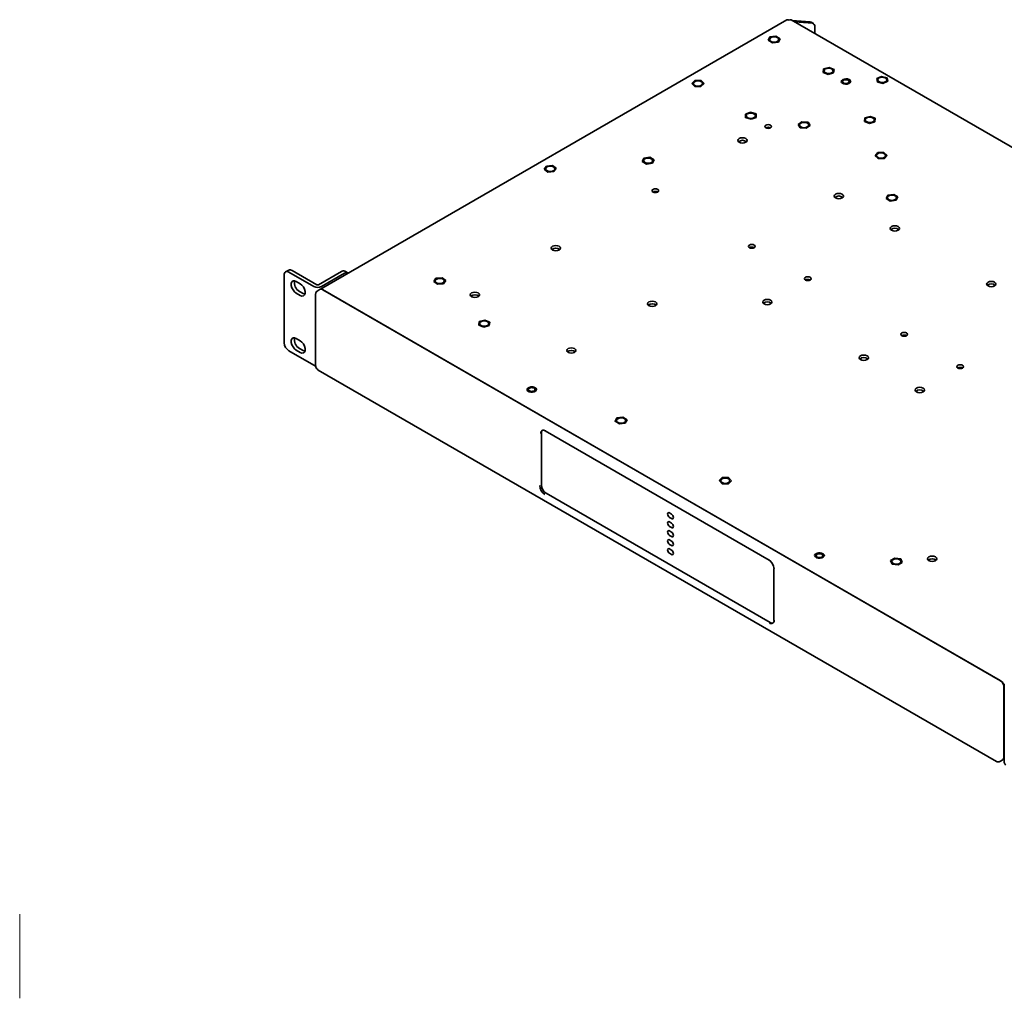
# Model space of a CAD drawing. Header units: millimetres. Extents: x 5 to 587, y 7 to 377.
# Tile 15 of 16: x 327 to 477, y 228 to 377. Entities that reach past the tile are written whole.
import ezdxf

# ---------------------------------------------------------------- set-up
doc = ezdxf.new("R2010")
doc.units = ezdxf.units.MM

msp = doc.modelspace()

# ---------------------------------------------------------------- linework, layer by layer
at = {"color": 7, "linetype": 'Continuous', "lineweight": 35}
for p, q in [((443.6089, 376.6645), (372.9375, 335.8667)), ((547.0417, 317.3388), (444.2756, 376.6645)), ((444.4045, 376.5901), (447.1242, 376.3469)), ((444.758, 376.386), (447.4778, 376.1428)), ((447.6242, 376.0976), (447.2706, 376.3017)), ((447.8313, 375.6397), (447.8313, 374.6118)), ((440.7811, 373.5691), (441.0442, 374.0802)), ((441.4164, 373.1819), (440.7811, 373.5691)), ((440.7811, 373.5691), (440.7811, 373.5684)), ((440.9812, 373.6931), (440.9812, 373.6924)), ((441.0442, 374.0802), (441.9426, 374.2043)), ((442.3148, 373.306), (441.4164, 373.1819)), ((441.4164, 373.1819), (441.4164, 373.1812)), ((441.9426, 374.2043), (442.5779, 373.8171)), ((442.5779, 373.8171), (442.3148, 373.306)), ((442.3148, 373.306), (442.3148, 373.3053)), ((442.3778, 373.6924), (442.3778, 373.6931)), ((442.5779, 373.8171), (442.5779, 373.8164)), ((449.0981, 368.6978), (449.1642, 369.2297)), ((449.863, 368.3988), (449.0981, 368.6978)), ((449.0981, 368.6978), (449.0981, 368.6971)), ((449.1642, 369.2297), (449.9951, 369.4626)), ((449.2308, 368.9307), (449.2308, 368.93)), ((450.694, 368.6317), (449.863, 368.3988)), ((449.9951, 369.4626), (450.7601, 369.1636)), ((450.6274, 368.93), (450.6274, 368.9307)), ((450.7601, 369.1636), (450.694, 368.6317)), ((450.694, 368.6317), (450.694, 368.631)), ((450.7601, 369.1636), (450.7601, 369.163)), ((429.2063, 367.0268), (429.6697, 367.4881)), ((429.6697, 367.4881), (430.5935, 367.4871)), ((430.5935, 367.4871), (431.0539, 367.0248)), ((449.863, 368.3988), (449.863, 368.3981)), ((457.212, 367.7804), (457.952, 368.0996)), ((457.3208, 367.2509), (457.212, 367.7804)), ((457.212, 367.7804), (457.212, 367.7797)), ((458.1696, 367.0405), (457.3208, 367.2509)), ((457.3208, 367.2509), (457.3208, 367.2502)), ((457.3625, 367.57), (457.3625, 367.5693)), ((457.952, 368.0996), (458.8009, 367.8892)), ((458.9096, 367.3596), (458.1696, 367.0405)), ((458.7592, 367.5693), (458.7592, 367.57)), ((458.8009, 367.8892), (458.9096, 367.3596)), ((458.9096, 367.3596), (458.9096, 367.3589)), ((429.6667, 366.5644), (429.2063, 367.0268)), ((429.2063, 367.0268), (429.2063, 367.0261)), ((429.4318, 367.0258), (429.4318, 367.0251)), ((430.5905, 366.5634), (429.6667, 366.5644)), ((429.6667, 366.5644), (429.6667, 366.5637)), ((431.0539, 367.0248), (430.5905, 366.5634)), ((430.5905, 366.5634), (430.5905, 366.5627)), ((430.8284, 367.0251), (430.8284, 367.0258)), ((431.0539, 367.0248), (431.0539, 367.0241)), ((458.1696, 367.0405), (458.1696, 367.0398)), ((437.3299, 362.3793), (438.115, 362.6603)), ((438.115, 362.6603), (438.9291, 362.4083)), ((437.3589, 361.8463), (437.3299, 362.3793)), ((437.3299, 362.3793), (437.3299, 362.3786)), ((438.173, 361.5943), (437.3589, 361.8463)), ((437.3589, 361.8463), (437.3589, 361.8456)), ((437.4456, 362.1273), (437.4456, 362.1266)), ((438.9581, 361.8753), (438.173, 361.5943)), ((438.173, 361.5943), (438.173, 361.5936)), ((438.8423, 362.1266), (438.8423, 362.1273)), ((438.9291, 362.4083), (438.9581, 361.8753)), ((438.9581, 361.8753), (438.9581, 361.8746)), ((445.3062, 360.8223), (445.896, 361.2327)), ((445.896, 361.2327), (446.8066, 361.143)), ((446.8066, 361.143), (447.1274, 360.643)), ((455.3442, 361.2821), (455.4103, 361.814)), ((456.1091, 360.9831), (455.3442, 361.2821)), ((455.3442, 361.2821), (455.3442, 361.2814)), ((455.4103, 361.814), (456.2413, 362.0469)), ((455.4769, 361.515), (455.4769, 361.5143)), ((456.9401, 361.216), (456.1091, 360.9831)), ((456.2413, 362.0469), (457.0062, 361.7479)), ((456.8735, 361.5143), (456.8735, 361.515)), ((457.0062, 361.7479), (456.9401, 361.216)), ((456.9401, 361.216), (456.9401, 361.2153)), ((457.0062, 361.7479), (457.0062, 361.7472)), ((440.5563, 360.3627), (440.4309, 360.2903)), ((445.627, 360.3222), (445.3062, 360.8223)), ((445.3062, 360.8223), (445.3062, 360.8216)), ((445.5184, 360.7326), (445.5184, 360.7319)), ((446.5376, 360.2325), (445.627, 360.3222)), ((445.627, 360.3222), (445.627, 360.3215)), ((447.1274, 360.643), (446.5376, 360.2325)), ((446.5376, 360.2325), (446.5376, 360.2318)), ((446.9151, 360.7319), (446.9151, 360.7326)), ((447.1274, 360.643), (447.1274, 360.6423)), ((456.1091, 360.9831), (456.1091, 360.9824)), ((421.69, 355.1979), (421.9498, 355.7097)), ((422.3278, 354.8122), (421.69, 355.1979)), ((421.69, 355.1979), (421.69, 355.1972)), ((421.8893, 355.3239), (421.8893, 355.3232)), ((421.9498, 355.7097), (422.8474, 355.8357)), ((422.8474, 355.8357), (423.4852, 355.4499)), ((423.4852, 355.4499), (423.2254, 354.9381)), ((423.286, 355.3232), (423.286, 355.3239)), ((423.4852, 355.4499), (423.4852, 355.4492)), ((456.9614, 356.0805), (457.384, 356.5547)), ((457.4614, 355.6321), (456.9614, 356.0805)), ((456.9614, 356.0805), (456.9614, 356.0798)), ((457.1857, 356.1063), (457.1857, 356.1056)), ((457.384, 356.5547), (458.3067, 356.5805)), ((458.384, 355.6579), (457.4614, 355.6321)), ((457.4614, 355.6321), (457.4614, 355.6314)), ((458.3067, 356.5805), (458.8067, 356.1321)), ((458.8067, 356.1321), (458.384, 355.6579)), ((458.384, 355.6579), (458.384, 355.6572)), ((458.5824, 356.1056), (458.5824, 356.1063)), ((458.8067, 356.1321), (458.8067, 356.1314)), ((406.8248, 354.0205), (407.1633, 354.5166)), ((407.3999, 353.6031), (406.8248, 354.0205)), ((406.8248, 354.0205), (406.8248, 354.0198)), ((407.0401, 354.0993), (407.0401, 354.0986)), ((407.1633, 354.5166), (408.0769, 354.5955)), ((408.3135, 353.682), (407.3999, 353.6031)), ((408.0769, 354.5955), (408.652, 354.1782)), ((408.652, 354.1782), (408.3135, 353.682)), ((408.3135, 353.682), (408.3135, 353.6813)), ((408.4367, 354.0986), (408.4367, 354.0993)), ((408.652, 354.1782), (408.652, 354.1775)), ((423.2254, 354.9381), (422.3278, 354.8122)), ((422.3278, 354.8122), (422.3278, 354.8115)), ((423.2254, 354.9381), (423.2254, 354.9375)), ((407.3999, 353.6031), (407.3999, 353.6024)), ((451.9935, 349.6818), (451.9935, 349.8342)), ((458.6362, 349.5854), (458.8965, 350.0971)), ((459.2736, 349.1994), (458.6362, 349.5854)), ((458.6362, 349.5854), (458.6362, 349.5847)), ((458.8356, 349.7111), (458.8356, 349.7104)), ((458.8965, 350.0971), (459.7943, 350.2228)), ((460.1714, 349.3251), (459.2736, 349.1994)), ((459.2736, 349.1994), (459.2736, 349.1988)), ((459.7943, 350.2228), (460.4317, 349.8368)), ((460.4317, 349.8368), (460.1714, 349.3251)), ((460.1714, 349.3251), (460.1714, 349.3244)), ((460.2323, 349.7104), (460.2323, 349.7111)), ((460.4317, 349.8368), (460.4317, 349.8361)), ((368.1119, 338.7452), (367.6404, 338.4731)), ((367.4333, 327.7268), (367.4333, 338.0152)), ((368.1404, 338.4236), (371.9116, 336.2465)), ((368.6118, 338.6957), (372.383, 336.5186)), ((372.6188, 336.5186), (376.1071, 338.5324)), ((373.0902, 336.2465), (376.5785, 338.2603)), ((377.0785, 338.3098), (376.6071, 338.5819)), ((390.0899, 337.0119), (390.4284, 337.5081)), ((390.4284, 337.5081), (391.342, 337.587)), ((391.342, 337.587), (391.9171, 337.1697)), ((369.8492, 336.6818), (369.26, 337.0219)), ((372.8983, 335.8441), (372.4269, 335.5719)), ((373.1582, 335.8681), (373.1635, 335.8357)), ((373.2316, 335.8111), (475.9978, 276.4854)), ((373.2399, 335.8063), (373.2399, 335.8159)), ((373.2936, 335.7753), (475.9357, 276.5212)), ((390.665, 336.5946), (390.0899, 337.0119)), ((390.0899, 337.0119), (390.0899, 337.0113)), ((390.3052, 337.0908), (390.3052, 337.0901)), ((391.5786, 336.6735), (390.665, 336.5946)), ((390.665, 336.5946), (390.665, 336.5939)), ((391.9171, 337.1697), (391.5786, 336.6735)), ((391.5786, 336.6735), (391.5786, 336.6728)), ((391.7019, 337.0901), (391.7019, 337.0908)), ((391.9171, 337.1697), (391.9171, 337.169)), ((475.0923, 336.3471), (475.0923, 336.4996)), ((369.26, 335.2528), (369.8492, 334.9126)), ((369.7314, 335.5249), (370.3207, 335.1847)), ((370.3207, 335.1847), (370.5726, 335.0885)), ((372.1911, 335.1306), (372.1911, 324.2979)), ((396.9115, 330.4109), (396.9825, 330.9426)), ((397.6736, 330.1095), (396.9115, 330.4109)), ((396.9115, 330.4109), (396.9115, 330.4102)), ((396.9825, 330.9426), (397.8157, 331.1729)), ((397.0463, 330.6412), (397.0463, 330.6405)), ((398.5067, 330.3398), (397.6736, 330.1095)), ((397.6736, 330.1095), (397.6736, 330.1088)), ((397.8157, 331.1729), (398.5778, 330.8715)), ((398.4429, 330.6405), (398.4429, 330.6412)), ((398.5778, 330.8715), (398.5067, 330.3398)), ((398.5067, 330.3398), (398.5067, 330.3391)), ((398.5778, 330.8715), (398.5778, 330.8708)), ((369.8492, 328.0401), (369.26, 328.3802)), ((369.7314, 326.8832), (370.3207, 326.543)), ((368.1404, 326.5021), (371.9116, 324.325)), ((369.26, 326.6111), (369.8492, 326.2709)), ((370.3207, 326.543), (370.5726, 326.4468)), ((372.5935, 323.6009), (475.3597, 264.2753)), ((417.5868, 315.8246), (417.8548, 316.335)), ((417.8548, 316.335), (418.7543, 316.4562)), ((418.7543, 316.4562), (419.386, 316.0671)), ((418.2185, 315.4355), (417.5868, 315.8246)), ((417.5868, 315.8246), (417.5868, 315.8239)), ((417.7881, 315.9458), (417.7881, 315.9451)), ((419.1181, 315.5567), (418.2185, 315.4355)), ((418.2185, 315.4355), (418.2185, 315.4348)), ((419.386, 316.0671), (419.1181, 315.5567)), ((419.1181, 315.5567), (419.1181, 315.556)), ((419.1847, 315.9451), (419.1847, 315.9458)), ((419.386, 316.0671), (419.386, 316.0664)), ((406.4067, 314.0331), (406.4067, 306.1398)), ((406.9577, 314.3752), (440.8988, 294.7814)), ((433.3547, 306.8332), (433.8224, 307.293)), ((433.8107, 306.3694), (433.3547, 306.8332)), ((433.3547, 306.8332), (433.3547, 306.8325)), ((433.5801, 306.8293), (433.5801, 306.8286)), ((433.8107, 306.3694), (433.8107, 306.3687)), ((434.7345, 306.3655), (433.8107, 306.3694)), ((433.8224, 307.293), (434.7462, 307.2891)), ((435.2022, 306.8254), (434.7345, 306.3655)), ((434.7345, 306.3655), (434.7345, 306.3648)), ((434.7462, 307.2891), (435.2022, 306.8254)), ((434.9768, 306.8286), (434.9768, 306.8293)), ((435.2022, 306.8254), (435.2022, 306.8247)), ((407.1138, 304.9151), (441.0549, 285.3213)), ((426.1232, 301.7664), (425.8168, 301.9433)), ((425.8168, 301.2628), (426.1232, 301.0859)), ((426.1232, 300.4055), (425.8168, 300.5824)), ((425.8168, 299.9019), (426.1232, 299.725)), ((426.1232, 299.0446), (425.8168, 299.2215)), ((425.8168, 298.541), (426.1232, 298.3641)), ((426.1232, 297.6837), (425.8168, 297.8606)), ((425.8168, 297.1801), (426.1232, 297.0032)), ((426.1232, 296.3228), (425.8168, 296.4997)), ((425.8168, 295.8192), (426.1232, 295.6423)), ((459.3103, 294.7143), (459.9547, 295.0964)), ((459.5613, 294.2011), (459.3103, 294.7143)), ((459.3103, 294.7143), (459.3103, 294.7136)), ((459.5074, 294.5832), (459.5074, 294.5825)), ((459.5613, 294.2011), (459.5613, 294.2004)), ((460.4567, 294.0699), (459.5613, 294.2011)), ((459.9547, 295.0964), (460.8501, 294.9652)), ((461.1011, 294.452), (460.4567, 294.0699)), ((460.4567, 294.0699), (460.4567, 294.0692)), ((460.8501, 294.9652), (461.1011, 294.452)), ((460.904, 294.5825), (460.904, 294.5832)), ((461.1011, 294.452), (461.1011, 294.4513)), ((441.6267, 293.5208), (441.6267, 285.6276)), ((476.1163, 276.4317), (476.109, 276.3951)), ((476.4819, 275.7985), (476.4484, 275.8098)), ((476.4692, 275.6689), (476.4692, 264.8361)), ((476.4692, 275.5973), (476.4692, 264.8089)), ((476.5551, 276.0364), (476.5551, 264.1149)), ((475.8597, 264.2588), (476.3311, 264.5309)), ((476.4153, 264.6145), (476.5551, 264.5338))]:
    msp.add_line(p, q, dxfattribs=at)
at = {"color": 7, "linetype": 'Continuous', "lineweight": 18}
msp.add_line((327.3436, 241.1315), (327.3436, 228.3815), dxfattribs=at)
at = {"color": 7, "linetype": 'Continuous', "lineweight": 35, "flags": 128}
for points in [[(447.1242, 376.3469), (447.2011, 376.3319), (447.2706, 376.3017)], [(442.3778, 373.6924), (442.3741, 373.7342), (442.2935, 373.8845), (442.1195, 374.0055), (441.8784, 374.0788), (441.6071, 374.0934), (441.3468, 374.0469), (441.1372, 373.9464), (441.0101, 373.8072), (440.9812, 373.6924)], [(441.4806, 373.3067), (441.7519, 373.2921), (442.0122, 373.3386), (442.2218, 373.4391), (442.3489, 373.5783), (442.3741, 373.7349), (442.2935, 373.8852), (442.1195, 374.0062), (441.8784, 374.0795), (441.6071, 374.0941), (441.3468, 374.0475), (441.1372, 373.9471), (441.0101, 373.8079), (440.9849, 373.6513), (441.0655, 373.501), (441.2396, 373.38), (441.4806, 373.3067)], [(450.6274, 368.93), (450.5917, 369.0573), (450.4569, 369.194), (450.2418, 369.2905), (449.979, 369.3321), (449.7087, 369.3126), (449.4719, 369.2347), (449.3047, 369.1105), (449.2325, 368.9589), (449.2308, 368.93)], [(449.8792, 368.5286), (450.1495, 368.5482), (450.3863, 368.626), (450.5535, 368.7502), (450.6256, 368.9019), (450.5917, 369.058), (450.4569, 369.1947), (450.2418, 369.2912), (449.979, 369.3328), (449.7087, 369.3132), (449.4719, 369.2354), (449.3047, 369.1112), (449.2325, 368.9595), (449.2665, 368.8035), (449.4013, 368.6668), (449.6164, 368.5702), (449.8792, 368.5286)], [(430.8284, 367.0251), (430.805, 367.1287), (430.6849, 367.2699), (430.4804, 367.3738), (430.2226, 367.4247), (429.9506, 367.4147), (429.706, 367.3454), (429.526, 367.2273), (429.4379, 367.0784), (429.4318, 367.0251)], [(429.7798, 366.677), (430.0377, 366.6262), (430.3096, 366.6362), (430.5542, 366.7055), (430.7342, 366.8235), (430.8223, 366.9724), (430.805, 367.1294), (430.6849, 367.2706), (430.4804, 367.3745), (430.2226, 367.4254), (429.9506, 367.4154), (429.706, 367.3461), (429.526, 367.228), (429.4379, 367.0791), (429.4552, 366.9222), (429.5753, 366.781), (429.7798, 366.677)], [(452.0167, 367.0497), (452.2301, 366.9527), (452.4914, 366.9103), (452.761, 366.9289), (452.9978, 367.0056), (453.1657, 367.1288), (453.2391, 367.2797), (453.207, 367.4353), (453.0741, 367.572), (452.8607, 367.6689), (452.5993, 367.7113), (452.3298, 367.6927), (452.093, 367.616), (451.9251, 367.4928), (451.8517, 367.342), (451.8838, 367.1863), (452.0167, 367.0497)], [(452.8989, 367.5149), (453.0073, 367.4213), (453.0454, 367.3108), (453.0073, 367.2004), (452.8989, 367.1067), (452.7367, 367.0441), (452.5454, 367.0222), (452.354, 367.0441), (452.1918, 367.1067), (452.0834, 367.2004), (452.0454, 367.3108), (452.0834, 367.4213), (452.1918, 367.5149), (452.354, 367.5775), (452.5454, 367.5995), (452.7367, 367.5775), (452.8989, 367.5149)], [(458.7592, 367.5693), (458.7543, 367.6168), (458.67, 367.7664), (458.493, 367.886), (458.2502, 367.9574), (457.9786, 367.9697), (457.7195, 367.921), (457.5123, 367.8189), (457.3887, 367.6787), (457.3625, 367.5693)], [(458.143, 367.1697), (458.4022, 367.2183), (458.6093, 367.3205), (458.733, 367.4607), (458.7543, 367.6175), (458.67, 367.7671), (458.493, 367.8867), (458.2502, 367.9581), (457.9786, 367.9704), (457.7195, 367.9217), (457.5123, 367.8195), (457.3887, 367.6794), (457.3673, 367.5226), (457.4516, 367.373), (457.6286, 367.2534), (457.8714, 367.182), (458.143, 367.1697)], [(438.8423, 362.1266), (438.842, 362.1393), (438.7804, 362.2925), (438.622, 362.4205), (438.3908, 362.5037), (438.1221, 362.5296), (437.8566, 362.494), (437.6349, 362.4026), (437.4907, 362.2691), (437.4456, 362.1266)], [(438.1659, 361.7244), (438.4313, 361.7599), (438.653, 361.8513), (438.7972, 361.9848), (438.842, 362.14), (438.7804, 362.2932), (438.622, 362.4212), (438.3908, 362.5044), (438.1221, 362.5303), (437.8566, 362.4947), (437.6349, 362.4033), (437.4907, 362.2698), (437.446, 362.1147), (437.5075, 361.9614), (437.6659, 361.8334), (437.8971, 361.7502), (438.1659, 361.7244)], [(446.9151, 360.7319), (446.8717, 360.8719), (446.729, 361.0059), (446.5084, 361.0982), (446.2433, 361.1348), (445.9743, 361.11), (445.7421, 361.0276), (445.5822, 360.9003), (445.519, 360.7473), (445.5184, 360.7319)], [(446.4593, 360.3546), (446.6914, 360.4369), (446.8513, 360.5643), (446.9146, 360.7173), (446.8717, 360.8726), (446.729, 361.0066), (446.5084, 361.0989), (446.2433, 361.1355), (445.9743, 361.1107), (445.7421, 361.0283), (445.5822, 360.9009), (445.519, 360.748), (445.5619, 360.5926), (445.7046, 360.4586), (445.9252, 360.3663), (446.1902, 360.3298), (446.4593, 360.3546)], [(456.8735, 361.5143), (456.8378, 361.6416), (456.703, 361.7783), (456.4879, 361.8748), (456.2251, 361.9164), (455.9548, 361.8968), (455.718, 361.819), (455.5508, 361.6948), (455.4787, 361.5431), (455.4769, 361.5143)], [(456.1253, 361.1129), (456.3956, 361.1325), (456.6324, 361.2103), (456.7996, 361.3345), (456.8717, 361.4862), (456.8378, 361.6423), (456.703, 361.779), (456.4879, 361.8755), (456.2251, 361.9171), (455.9548, 361.8975), (455.718, 361.8197), (455.5508, 361.6955), (455.4787, 361.5438), (455.5126, 361.3878), (455.6474, 361.2511), (455.8625, 361.1545), (456.1253, 361.1129)], [(441.1138, 360.7115), (441.2222, 360.6179), (441.2603, 360.5074), (441.2222, 360.397), (441.1138, 360.3033), (440.9516, 360.2407), (440.7603, 360.2188), (440.5689, 360.2407), (440.4067, 360.3033), (440.2983, 360.397), (440.2603, 360.5074), (440.2983, 360.6179), (440.4067, 360.7115), (440.5689, 360.7741), (440.7603, 360.7961), (440.9516, 360.7741), (441.1138, 360.7115)], [(436.3739, 358.6855), (436.602, 358.7735), (436.8712, 358.8044), (437.1403, 358.7735), (437.3685, 358.6855), (437.521, 358.5537), (437.5745, 358.3984), (437.521, 358.243), (437.3685, 358.1113), (437.1403, 358.0232), (436.8712, 357.9923), (436.602, 358.0232), (436.3739, 358.1113), (436.2214, 358.243), (436.1679, 358.3984), (436.2214, 358.5537), (436.3739, 358.6855)], [(423.286, 355.3232), (423.2662, 355.4185), (423.1514, 355.5611), (422.9508, 355.6676), (422.6949, 355.7216), (422.4227, 355.715), (422.1755, 355.6487), (421.9912, 355.5329), (421.8976, 355.3851), (421.8893, 355.3232)], [(421.9091, 355.2287), (422.0238, 355.086), (422.2245, 354.9796), (422.4804, 354.9256), (422.7526, 354.9322), (422.9997, 354.9984), (423.1841, 355.1143), (423.2777, 355.262), (423.2662, 355.4192), (423.1514, 355.5618), (422.9508, 355.6683), (422.6949, 355.7223), (422.4227, 355.7156), (422.1755, 355.6494), (421.9912, 355.5336), (421.8976, 355.3858), (421.9091, 355.2287)], [(458.5824, 356.1056), (458.5712, 356.1775), (458.4712, 356.3238), (458.2819, 356.4369), (458.032, 356.4996), (457.7595, 356.5023), (457.5061, 356.4446), (457.3101, 356.3353), (457.2016, 356.191), (457.1857, 356.1056)], [(458.262, 355.7673), (458.458, 355.8766), (458.5665, 356.0209), (458.5712, 356.1782), (458.4712, 356.3245), (458.2819, 356.4376), (458.032, 356.5003), (457.7595, 356.503), (457.5061, 356.4453), (457.3101, 356.336), (457.2016, 356.1917), (457.1969, 356.0344), (457.2968, 355.8881), (457.4862, 355.775), (457.7361, 355.7123), (458.0085, 355.7096), (458.262, 355.7673)], [(408.4367, 354.0986), (408.429, 354.1582), (408.337, 354.3063), (408.1537, 354.4227), (407.9073, 354.4898), (407.6351, 354.4973), (407.3787, 354.4442), (407.177, 354.3384), (407.0608, 354.1961), (407.0401, 354.0986)], [(407.0477, 354.0397), (407.1398, 353.8917), (407.323, 353.7752), (407.5695, 353.7081), (407.8416, 353.7006), (408.0981, 353.7538), (408.2998, 353.8595), (408.416, 354.0018), (408.429, 354.1589), (408.337, 354.307), (408.1537, 354.4234), (407.9073, 354.4905), (407.6351, 354.498), (407.3787, 354.4448), (407.177, 354.3391), (407.0608, 354.1968), (407.0477, 354.0397)], [(423.3183, 350.9827), (423.4805, 351.0452), (423.6719, 351.0672), (423.8632, 351.0452), (424.0254, 350.9827), (424.1338, 350.889), (424.1719, 350.7786), (424.1338, 350.6681), (424.0254, 350.5744), (423.8632, 350.5119), (423.6719, 350.4899), (423.4805, 350.5119), (423.3183, 350.5744), (423.2099, 350.6681), (423.1719, 350.7786), (423.2099, 350.889), (423.3183, 350.9827)], [(450.9874, 350.2492), (451.2156, 350.3373), (451.4847, 350.3682), (451.7539, 350.3373), (451.9821, 350.2492), (452.1345, 350.1175), (452.1881, 349.9621), (452.1345, 349.8068), (451.9821, 349.675), (451.7539, 349.587), (451.4847, 349.5561), (451.2156, 349.587), (450.9874, 349.675), (450.8349, 349.8068), (450.7814, 349.9621), (450.8349, 350.1175), (450.9874, 350.2492)], [(460.2323, 349.7104), (460.1853, 349.8558), (460.0394, 349.9886), (459.8165, 350.0791), (459.5506, 350.1134), (459.2822, 350.0864), (459.0521, 350.0022), (458.8953, 349.8735), (458.8358, 349.72), (458.8356, 349.7104)], [(460.0158, 349.4193), (460.1726, 349.548), (460.2321, 349.7015), (460.1853, 349.8564), (460.0394, 349.9893), (459.8165, 350.0798), (459.5506, 350.1141), (459.2822, 350.0871), (459.0521, 350.0029), (458.8953, 349.8742), (458.8358, 349.7207), (458.8826, 349.5658), (459.0285, 349.4329), (459.2514, 349.3424), (459.5173, 349.3081), (459.7857, 349.3351), (460.0158, 349.4193)], [(459.4727, 345.3508), (459.7009, 345.4388), (459.97, 345.4697), (460.2392, 345.4388), (460.4673, 345.3508), (460.6198, 345.2191), (460.6733, 345.0637), (460.6198, 344.9083), (460.4673, 344.7766), (460.2392, 344.6886), (459.97, 344.6577), (459.7009, 344.6886), (459.4727, 344.7766), (459.3202, 344.9083), (459.2667, 345.0637), (459.3202, 345.2191), (459.4727, 345.3508)], [(408.0896, 342.3573), (408.3178, 342.4453), (408.5869, 342.4762), (408.8561, 342.4453), (409.0842, 342.3573), (409.2367, 342.2256), (409.2902, 342.0702), (409.2367, 341.9148), (409.0842, 341.7831), (408.8561, 341.6951), (408.5869, 341.6642), (408.3178, 341.6951), (408.0896, 341.7831), (407.9371, 341.9148), (407.8836, 342.0702), (407.9371, 342.2256), (408.0896, 342.3573)], [(437.9318, 342.5464), (438.0941, 342.609), (438.2854, 342.631), (438.4767, 342.609), (438.639, 342.5464), (438.7473, 342.4528), (438.7854, 342.3423), (438.7473, 342.2319), (438.639, 342.1382), (438.4767, 342.0757), (438.2854, 342.0537), (438.0941, 342.0757), (437.9318, 342.1382), (437.8235, 342.2319), (437.7854, 342.3423), (437.8235, 342.4528), (437.9318, 342.5464)], [(391.7019, 337.0901), (391.6942, 337.1497), (391.6021, 337.2978), (391.4189, 337.4142), (391.1724, 337.4813), (390.9003, 337.4888), (390.6438, 337.4357), (390.4421, 337.3299), (390.3259, 337.1876), (390.3052, 337.0901)], [(390.3129, 337.0312), (390.405, 336.8832), (390.5882, 336.7667), (390.8346, 336.6996), (391.1068, 336.6921), (391.3632, 336.7453), (391.5649, 336.851), (391.6811, 336.9933), (391.6942, 337.1504), (391.6021, 337.2984), (391.4189, 337.4149), (391.1724, 337.482), (390.9003, 337.4895), (390.6438, 337.4363), (390.4421, 337.3306), (390.3259, 337.1883), (390.3129, 337.0312)], [(446.4171, 337.648), (446.5793, 337.7106), (446.7707, 337.7325), (446.962, 337.7106), (447.1242, 337.648), (447.2326, 337.5543), (447.2707, 337.4439), (447.2326, 337.3334), (447.1242, 337.2398), (446.962, 337.1772), (446.7707, 337.1552), (446.5793, 337.1772), (446.4171, 337.2398), (446.3087, 337.3334), (446.2707, 337.4439), (446.3087, 337.5543), (446.4171, 337.648)], [(369.26, 337.0219), (368.998, 337.1198), (368.7676, 337.0992), (368.5966, 336.9626), (368.5056, 336.7265), (368.5056, 336.4193), (368.5966, 336.078), (368.7676, 335.744), (368.998, 335.4574), (369.26, 335.2528)], [(369.8492, 334.9126), (370.1112, 334.8147), (370.3416, 334.8353), (370.5127, 334.9719), (370.6036, 335.2081), (370.6036, 335.5153), (370.5127, 335.8565), (370.3416, 336.1906), (370.1112, 336.4772), (369.8492, 336.6818)], [(474.0862, 336.9146), (474.3144, 337.0026), (474.5835, 337.0335), (474.8527, 337.0026), (475.0809, 336.9146), (475.2333, 336.7829), (475.2869, 336.6275), (475.2333, 336.4721), (475.0809, 336.3404), (474.8527, 336.2524), (474.5835, 336.2215), (474.3144, 336.2524), (474.0862, 336.3404), (473.9338, 336.4721), (473.8802, 336.6275), (473.9338, 336.7829), (474.0862, 336.9146)], [(395.8331, 335.2818), (396.0612, 335.3698), (396.3304, 335.4007), (396.5996, 335.3698), (396.8277, 335.2818), (396.9802, 335.15), (397.0337, 334.9947), (396.9802, 334.8393), (396.8277, 334.7076), (396.5996, 334.6195), (396.3304, 334.5886), (396.0612, 334.6195), (395.8331, 334.7076), (395.6806, 334.8393), (395.6271, 334.9947), (395.6806, 335.15), (395.8331, 335.2818)], [(440.1451, 334.1932), (440.3733, 334.2812), (440.6424, 334.3121), (440.9116, 334.2812), (441.1398, 334.1932), (441.2922, 334.0615), (441.3458, 333.9061), (441.2922, 333.7507), (441.1398, 333.619), (440.9116, 333.531), (440.6424, 333.5001), (440.3733, 333.531), (440.1451, 333.619), (439.9926, 333.7507), (439.9391, 333.9061), (439.9926, 334.0615), (440.1451, 334.1932)], [(422.7031, 333.9211), (422.9313, 334.0091), (423.2005, 334.04), (423.4696, 334.0091), (423.6978, 333.9211), (423.8503, 333.7894), (423.9038, 333.634), (423.8503, 333.4786), (423.6978, 333.3469), (423.4696, 333.2589), (423.2005, 333.228), (422.9313, 333.2589), (422.7031, 333.3469), (422.5507, 333.4786), (422.4971, 333.634), (422.5507, 333.7894), (422.7031, 333.9211)], [(398.3745, 330.8146), (398.2111, 330.9405), (397.9767, 331.0207), (397.707, 331.043), (397.443, 331.0041), (397.2249, 330.9098), (397.086, 330.7745), (397.0463, 330.6405)], [(398.3745, 330.8153), (398.2111, 330.9412), (397.9767, 331.0214), (397.707, 331.0437), (397.443, 331.0048), (397.2249, 330.9105), (397.086, 330.7752), (397.0473, 330.6195), (397.1148, 330.4671), (397.2781, 330.3412), (397.5125, 330.261), (397.7822, 330.2386), (398.0462, 330.2776), (398.2643, 330.3719), (398.4032, 330.5072), (398.4419, 330.6629), (398.3745, 330.8153)], [(398.4429, 330.6405), (398.4419, 330.6622), (398.3745, 330.8146)], [(369.26, 328.3802), (368.998, 328.4781), (368.7676, 328.4575), (368.5966, 328.3209), (368.5056, 328.0847), (368.5056, 327.7775), (368.5966, 327.4363), (368.7676, 327.1023), (368.998, 326.8156), (369.26, 326.6111)], [(461.0307, 329.2118), (461.1929, 329.2743), (461.3842, 329.2963), (461.5756, 329.2743), (461.7378, 329.2118), (461.8462, 329.1181), (461.8842, 329.0077), (461.8462, 328.8972), (461.7378, 328.8036), (461.5756, 328.741), (461.3842, 328.719), (461.1929, 328.741), (461.0307, 328.8036), (460.9223, 328.8972), (460.8842, 329.0077), (460.9223, 329.1181), (461.0307, 329.2118)], [(369.8492, 326.2709), (370.1112, 326.173), (370.3416, 326.1936), (370.5127, 326.3302), (370.6036, 326.5664), (370.6036, 326.8736), (370.5127, 327.2148), (370.3416, 327.5488), (370.1112, 327.8355), (369.8492, 328.0401)], [(410.4466, 326.8455), (410.6748, 326.9336), (410.9439, 326.9645), (411.2131, 326.9336), (411.4413, 326.8455), (411.5937, 326.7138), (411.6473, 326.5584), (411.5937, 326.4031), (411.4413, 326.2713), (411.2131, 326.1833), (410.9439, 326.1524), (410.6748, 326.1833), (410.4466, 326.2713), (410.2941, 326.4031), (410.2406, 326.5584), (410.2941, 326.7138), (410.4466, 326.8455)], [(454.7586, 325.757), (454.9868, 325.845), (455.256, 325.8759), (455.5251, 325.845), (455.7533, 325.757), (455.9058, 325.6253), (455.9593, 325.4699), (455.9058, 325.3145), (455.7533, 325.1828), (455.5251, 325.0948), (455.256, 325.0639), (454.9868, 325.0948), (454.7586, 325.1828), (454.6062, 325.3145), (454.5526, 325.4699), (454.6062, 325.6253), (454.7586, 325.757)], [(469.516, 324.3133), (469.6782, 324.3759), (469.8695, 324.3979), (470.0608, 324.3759), (470.2231, 324.3133), (470.3314, 324.2197), (470.3695, 324.1092), (470.3314, 323.9988), (470.2231, 323.9051), (470.0608, 323.8425), (469.8695, 323.8206), (469.6782, 323.8425), (469.516, 323.9051), (469.4076, 323.9988), (469.3695, 324.1092), (469.4076, 324.2197), (469.516, 324.3133)], [(404.3576, 320.4141), (404.5509, 320.304), (404.8024, 320.245), (405.0739, 320.2461), (405.324, 320.307), (405.5147, 320.4186), (405.6169, 320.5638), (405.615, 320.7205), (405.5095, 320.8649), (405.3162, 320.975), (405.0647, 321.034), (404.7932, 321.0329), (404.5431, 320.972), (404.3524, 320.8604), (404.2502, 320.7152), (404.252, 320.5585), (404.3576, 320.4141)], [(404.58, 320.8436), (404.7422, 320.9062), (404.9335, 320.9281), (405.1249, 320.9062), (405.2871, 320.8436), (405.3955, 320.7499), (405.4335, 320.6395), (405.3955, 320.529), (405.2871, 320.4354), (405.1249, 320.3728), (404.9335, 320.3508), (404.7422, 320.3728), (404.58, 320.4354), (404.4716, 320.529), (404.4335, 320.6395), (404.4716, 320.7499), (404.58, 320.8436)], [(463.2439, 320.8586), (463.4721, 320.9466), (463.7412, 320.9775), (464.0104, 320.9466), (464.2386, 320.8586), (464.391, 320.7268), (464.4446, 320.5715), (464.391, 320.4161), (464.2386, 320.2843), (464.0104, 320.1963), (463.7412, 320.1654), (463.4721, 320.1963), (463.2439, 320.2843), (463.0914, 320.4161), (463.0379, 320.5715), (463.0914, 320.7268), (463.2439, 320.8586)], [(419.1847, 315.9451), (419.1665, 316.0368), (419.0539, 316.18), (418.855, 316.2875), (418.6, 316.3429), (418.3277, 316.3377), (418.0795, 316.2728), (417.8933, 316.1579), (417.7974, 316.0107), (417.7881, 315.9451)], [(419.1665, 316.0375), (419.0539, 316.1807), (418.855, 316.2882), (418.6, 316.3436), (418.3277, 316.3384), (418.0795, 316.2735), (417.8933, 316.1586), (417.7974, 316.0114), (417.8064, 315.8542), (417.9189, 315.7109), (418.1178, 315.6034), (418.3728, 315.5481), (418.6452, 315.5532), (418.8933, 315.6182), (419.0795, 315.733), (419.1754, 315.8803), (419.1665, 316.0375)], [(434.9768, 306.8263), (434.9256, 306.9808), (434.7759, 307.1122), (434.5504, 307.2006), (434.2836, 307.2324), (434.0159, 307.2028), (433.7883, 307.1164), (433.6353, 306.9863), (433.5801, 306.8322), (433.6313, 306.6777), (433.7811, 306.5463), (434.0065, 306.458), (434.2734, 306.4261), (434.541, 306.4557), (434.7686, 306.5421), (434.9217, 306.6723), (434.9768, 306.8263)], [(434.9768, 306.8256), (434.9256, 306.9801), (434.7759, 307.1116), (434.5504, 307.1999), (434.2836, 307.2317), (434.0159, 307.2022), (433.7883, 307.1157), (433.6353, 306.9856), (433.5801, 306.8315), (433.5801, 306.8286)], [(425.8168, 301.9433), (425.704, 301.9825), (425.6084, 301.9639), (425.5446, 301.8904), (425.5221, 301.7731), (425.5446, 301.63), (425.6084, 301.4827), (425.704, 301.3538), (425.8168, 301.2628)], [(426.1232, 301.0859), (426.2359, 301.0467), (426.3315, 301.0653), (426.3954, 301.1388), (426.4178, 301.2561), (426.3954, 301.3992), (426.3315, 301.5465), (426.2359, 301.6754), (426.1232, 301.7664)], [(425.8168, 300.5824), (425.704, 300.6216), (425.6084, 300.603), (425.5446, 300.5295), (425.5221, 300.4122), (425.5446, 300.2691), (425.6084, 300.1218), (425.704, 299.9929), (425.8168, 299.9019)], [(426.1232, 299.725), (426.2359, 299.6858), (426.3315, 299.7044), (426.3954, 299.7779), (426.4178, 299.8952), (426.3954, 300.0383), (426.3315, 300.1856), (426.2359, 300.3145), (426.1232, 300.4055)], [(425.8168, 299.2215), (425.704, 299.2607), (425.6084, 299.2421), (425.5446, 299.1686), (425.5221, 299.0513), (425.5446, 298.9082), (425.6084, 298.7609), (425.704, 298.632), (425.8168, 298.541)], [(426.1232, 298.3641), (426.2359, 298.3249), (426.3315, 298.3435), (426.3954, 298.417), (426.4178, 298.5343), (426.3954, 298.6774), (426.3315, 298.8247), (426.2359, 298.9536), (426.1232, 299.0446)], [(425.8168, 297.8606), (425.704, 297.8998), (425.6084, 297.8812), (425.5446, 297.8077), (425.5221, 297.6904), (425.5446, 297.5473), (425.6084, 297.4), (425.704, 297.2711), (425.8168, 297.1801)], [(426.1232, 297.0032), (426.2359, 296.964), (426.3315, 296.9826), (426.3954, 297.0561), (426.4178, 297.1734), (426.3954, 297.3165), (426.3315, 297.4638), (426.2359, 297.5927), (426.1232, 297.6837)], [(425.8168, 296.4997), (425.704, 296.5389), (425.6084, 296.5203), (425.5446, 296.4468), (425.5221, 296.3295), (425.5446, 296.1864), (425.6084, 296.0391), (425.704, 295.9102), (425.8168, 295.8192)], [(426.1232, 295.6423), (426.2359, 295.6031), (426.3315, 295.6217), (426.3954, 295.6952), (426.4178, 295.8125), (426.3954, 295.9556), (426.3315, 296.1029), (426.2359, 296.2318), (426.1232, 296.3228)], [(449.2078, 295.3572), (449.2296, 295.5134), (449.1462, 295.6625), (448.9702, 295.7819), (448.7286, 295.8533), (448.4579, 295.8659), (448.1996, 295.8177), (447.9928, 295.7162), (447.8691, 295.5766), (447.8473, 295.4204), (447.9307, 295.2713), (448.1067, 295.1519), (448.3483, 295.0805), (448.619, 295.0679), (448.8773, 295.1161), (449.0841, 295.2176), (449.2078, 295.3572)], [(448.1849, 295.671), (448.3471, 295.7336), (448.5384, 295.7555), (448.7298, 295.7336), (448.892, 295.671), (449.0004, 295.5774), (449.0384, 295.4669), (449.0004, 295.3564), (448.892, 295.2628), (448.7298, 295.2002), (448.5384, 295.1783), (448.3471, 295.2002), (448.1849, 295.2628), (448.0765, 295.3564), (448.0384, 295.4669), (448.0765, 295.5774), (448.1849, 295.671)], [(460.904, 294.5825), (460.8968, 294.6404), (460.8058, 294.7887), (460.6234, 294.9055), (460.3774, 294.9732), (460.1053, 294.9814), (459.8485, 294.9289), (459.6461, 294.8236), (459.5288, 294.6816), (459.5074, 294.5825)], [(460.8826, 294.484), (460.8968, 294.6411), (460.8058, 294.7894), (460.6234, 294.9062), (460.3774, 294.9739), (460.1053, 294.9821), (459.8485, 294.9296), (459.6461, 294.8243), (459.5288, 294.6823), (459.5146, 294.5252), (459.6057, 294.3769), (459.788, 294.2601), (460.034, 294.1924), (460.3061, 294.1842), (460.5629, 294.2367), (460.7654, 294.342), (460.8826, 294.484)], [(465.1295, 295.2778), (465.3577, 295.3658), (465.6269, 295.3967), (465.896, 295.3658), (466.1242, 295.2778), (466.2767, 295.146), (466.3302, 294.9907), (466.2767, 294.8353), (466.1242, 294.7036), (465.896, 294.6155), (465.6269, 294.5846), (465.3577, 294.6155), (465.1295, 294.7036), (464.9771, 294.8353), (464.9235, 294.9907), (464.9771, 295.146), (465.1295, 295.2778)]]:
    msp.add_lwpolyline(points, dxfattribs=at)
at = {"color": 7, "linetype": 'Continuous', "lineweight": 35}
for centre, radius, start, end in [((443.747, 376.3589), 0.3353, 54.382423, 114.307119), ((444.1375, 376.3589), 0.3353, 65.692881, 125.617577), ((447.3973, 375.7104), 0.4398, 350.748121, 79.453222), ((440.7603, 359.6209), 0.7685, 62.610024, 117.384599), ((436.8712, 357.459), 0.954, 50.410267, 129.589733), ((423.6719, 349.892), 0.7685, 62.615401, 117.389976), ((451.4847, 349.0228), 0.954, 50.410267, 129.589733), ((459.97, 344.1244), 0.954, 50.410267, 129.589733), ((408.5869, 341.1309), 0.954, 50.410267, 129.589733), ((438.2854, 341.4558), 0.7685, 62.615401, 117.389976), ((368.3189, 338.2868), 0.503, 54.382423, 114.307119), ((367.8644, 338.0852), 0.4367, 50.796715, 189.214037), ((376.4001, 338.1235), 0.503, 65.692881, 125.617577), ((376.8646, 337.8799), 0.4759, 57.511494, 126.939481), ((446.7707, 336.5573), 0.7685, 62.615401, 117.389976), ((370.4562, 336.8148), 1.4796, 168.169439, 240.668017), ((372.5009, 337.3837), 1.2809, 242.609672, 297.390328), ((372.5009, 336.7461), 0.2562, 242.609672, 297.390328), ((373.0363, 335.5385), 0.3353, 54.382423, 114.307119), ((373.4186, 335.9964), 0.254, 225.298141, 240.53266), ((474.5835, 335.6882), 0.954, 50.410267, 129.589733), ((396.3304, 334.0553), 0.954, 50.410267, 129.589733), ((423.2005, 332.6947), 0.954, 50.410267, 129.589733), ((440.6424, 332.9668), 0.954, 50.410267, 129.589733), ((370.4562, 328.1731), 1.4796, 168.169439, 240.668017), ((461.3842, 328.1211), 0.7685, 62.615401, 117.389976), ((368.9685, 327.7967), 1.5368, 182.605478, 237.394522), ((410.9439, 325.6191), 0.954, 50.410267, 129.589733), ((455.256, 324.5306), 0.954, 50.410267, 129.589733), ((372.4251, 325.2527), 1.0604, 241.037037, 257.715413), ((469.8695, 323.2227), 0.7685, 62.615401, 117.389976), ((463.7412, 319.6321), 0.954, 50.410267, 129.589733), ((406.7317, 314.0418), 0.4367, 50.796715, 189.214037), ((406.9338, 314.0775), 0.529, 134.411269, 184.820798), ((407.8479, 306.1554), 1.6905, 182.605478, 237.394522), ((407.9419, 306.2097), 1.5368, 182.605478, 237.394522), ((440.9257, 294.8211), 0.048, 172.74417, 235.943649), ((439.9672, 293.4031), 1.6905, 2.605478, 57.394522), ((465.6269, 294.0513), 0.954, 50.410267, 129.589733), ((441.6767, 293.5258), 0.0503, 185.694799, 245.625342), ((441.2249, 285.5985), 0.4367, 230.796715, 9.214037), ((441.3569, 285.7555), 0.5289, 235.182534, 285.586402), ((476.1223, 276.8491), 0.3773, 240.359539, 252.055438), ((475.4457, 275.6223), 1.0245, 2.605478, 57.394522), ((476.8464, 275.5949), 0.3773, 167.946892, 179.643256), ((476.152, 264.7958), 0.3197, 304.056351, 7.25583), ((476.8328, 264.7815), 0.3646, 175.689287, 220.396975), ((476.9721, 264.1565), 0.4191, 185.694799, 245.625342)]:
    msp.add_arc(centre, radius, start, end, dxfattribs=at)
for points, knots in [([(453.2939, 367.3183), (453.2856, 367.3557), (453.2647, 367.45), (453.1279, 367.576), (452.9137, 367.6776), (452.7045, 367.7275), (452.5844, 367.72), (452.5588, 367.7184)], [0, 0, 0, 0, 0.158012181, 0.398203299, 0.659777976, 0.927412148, 1, 1, 1, 1]), ([(373.1582, 335.8681), (373.114, 335.8811), (373.029, 335.906), (372.9412, 335.8815), (372.9064, 335.8404), (372.8991, 335.8318)], [0, 0, 0, 0, 0.46219232, 0.88711533, 1, 1, 1, 1]), ([(372.427, 335.5713), (372.3792, 335.5358), (372.2871, 335.4673), (372.2061, 335.307), (372.1963, 335.1916), (372.1911, 335.1306)], [0, 0, 0, 0, 0.337424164, 0.650064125, 1, 1, 1, 1]), ([(372.1911, 324.2979), (372.1946, 324.2469), (372.2036, 324.1171), (372.2879, 323.9075), (372.4268, 323.7157), (372.5442, 323.6349), (372.5935, 323.6009)], [0, 0, 0, 0, 0.18779979, 0.47786176, 0.78073264, 1, 1, 1, 1]), ([(405.6853, 320.6141), (405.6833, 320.6478), (405.6782, 320.7385), (405.5627, 320.8685), (405.3688, 320.9831), (405.1443, 321.0484), (404.9964, 321.0463), (404.9437, 321.0456)], [0, 0, 0, 0, 0.133328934, 0.358536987, 0.603995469, 0.858864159, 1, 1, 1, 1]), ([(448.4468, 295.8754), (448.4397, 295.8756), (448.3378, 295.8786), (448.1461, 295.8248), (447.9273, 295.7137), (447.801, 295.5833), (447.7915, 295.4942), (447.789, 295.4708)], [0, 0, 0, 0, 0.02156554, 0.30952339, 0.60004019, 0.89491559, 1, 1, 1, 1]), ([(449.2895, 295.4538), (449.2874, 295.4827), (449.2811, 295.5683), (449.1693, 295.694), (448.9769, 295.8103), (448.7189, 295.8814), (448.5352, 295.8773), (448.4468, 295.8754)], [0, 0, 0, 0, 0.10656125, 0.31555826, 0.54369096, 0.78069742, 1, 1, 1, 1]), ([(476.4819, 275.7985), (476.4716, 275.9401), (476.4212, 276.0765), (476.2858, 276.2958), (476.2009, 276.3786), (476.1163, 276.4317)], [0, 0, 0, 0, 0.5, 0.5, 1, 1, 1, 1]), ([(475.3597, 264.2753), (475.4103, 264.2508), (475.516, 264.1995), (475.6889, 264.1956), (475.8149, 264.2201), (475.8586, 264.2587), (475.8595, 264.2594)], [0, 0, 0, 0, 0.3182942, 0.66559903, 0.99362139, 1, 1, 1, 1])]:
    msp.add_open_spline(points, degree=3, knots=knots, dxfattribs=at)
for points in [[(373.2399, 335.8159), (373.2124, 335.8372), (373.185, 335.8547), (373.1582, 335.8681)], [(476.1163, 276.4317), (476.08, 276.4547), (476.043, 276.4744), (476.0061, 276.4902)], [(476.4775, 275.6737), (476.4822, 275.7137), (476.4837, 275.7555), (476.4819, 275.7985)]]:
    msp.add_open_spline(points, degree=3, dxfattribs=at)

doc.saveas('drawing.dxf')
